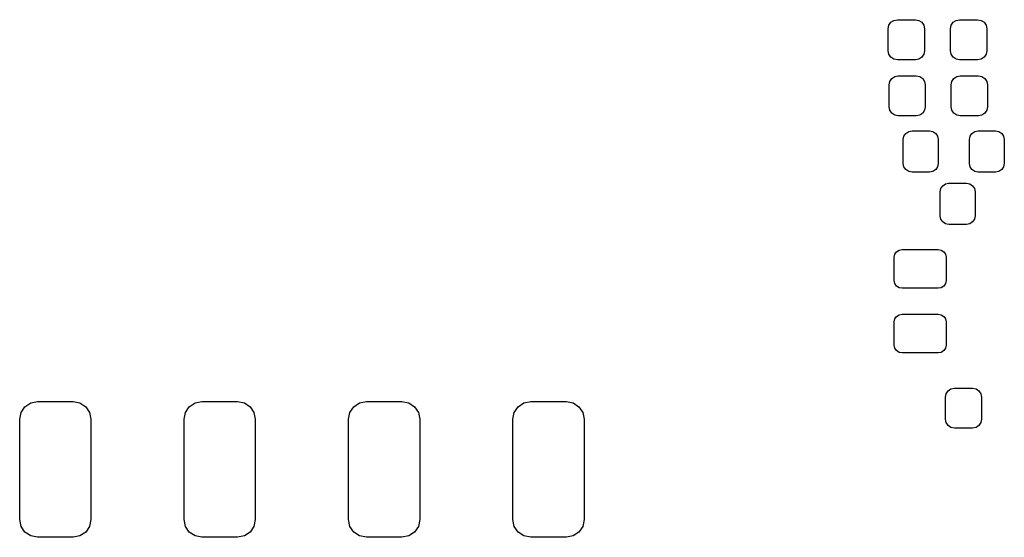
# Model space of a CAD drawing. Extents: x 127.1 to 185.4, y -114.4 to -72.8.
# Tile 1 of 7: x 127.1 to 142.3, y -90.5 to -82.5. Entities that reach past the tile are written whole.
import ezdxf

# ---------------------------------------------------------------- set-up
doc = ezdxf.new("R2010")
doc.units = 0
doc.layers.add('BLACK', color=7, linetype='CONTINUOUS')

msp = doc.modelspace()

# ---------------------------------------------------------------- linework, layer by layer
at = {"layer": 'BLACK', "linetype": 'CONTINUOUS'}
for p, q in [((140.488742, -82.618166), (140.51909, -82.572747)), ((140.51909, -82.572747), (140.564509, -82.542399)), ((140.564509, -82.542399), (140.618085, -82.531742)), ((140.618085, -82.531742), (140.898085, -82.531742)), ((140.898085, -82.531742), (140.951661, -82.542399)), ((140.951661, -82.542399), (140.99708, -82.572747)), ((140.99708, -82.572747), (141.027428, -82.618166)), ((141.448742, -82.618166), (141.47909, -82.572747)), ((141.47909, -82.572747), (141.524509, -82.542399)), ((141.524509, -82.542399), (141.578085, -82.531742)), ((141.578085, -82.531742), (141.858085, -82.531742)), ((141.858085, -82.531742), (141.911661, -82.542399)), ((141.911661, -82.542399), (141.95708, -82.572747)), ((141.95708, -82.572747), (141.987428, -82.618166)), ((140.478085, -82.671742), (140.488742, -82.618166)), ((140.478085, -83.011742), (140.478085, -82.671742)), ((141.027428, -82.618166), (141.038085, -82.671742)), ((141.038085, -82.671742), (141.038085, -83.011742)), ((141.438085, -82.671742), (141.448742, -82.618166)), ((141.438085, -83.011742), (141.438085, -82.671742)), ((141.987428, -82.618166), (141.998085, -82.671742)), ((141.998085, -82.671742), (141.998085, -83.011742)), ((140.488742, -83.065318), (140.478085, -83.011742)), ((141.038085, -83.011742), (141.027428, -83.065318)), ((141.448742, -83.065318), (141.438085, -83.011742)), ((141.998085, -83.011742), (141.987428, -83.065318)), ((140.51909, -83.110737), (140.488742, -83.065318)), ((140.564509, -83.141085), (140.51909, -83.110737)), ((140.618085, -83.151742), (140.564509, -83.141085)), ((140.898085, -83.151742), (140.618085, -83.151742)), ((140.951661, -83.141085), (140.898085, -83.151742)), ((140.99708, -83.110737), (140.951661, -83.141085)), ((141.027428, -83.065318), (140.99708, -83.110737)), ((141.47909, -83.110737), (141.448742, -83.065318)), ((141.524509, -83.141085), (141.47909, -83.110737)), ((141.578085, -83.151742), (141.524509, -83.141085)), ((141.858085, -83.151742), (141.578085, -83.151742)), ((141.911661, -83.141085), (141.858085, -83.151742)), ((141.95708, -83.110737), (141.911661, -83.141085)), ((141.987428, -83.065318), (141.95708, -83.110737)), ((140.49, -83.54), (140.500657, -83.486424)), ((140.500657, -83.486424), (140.531005, -83.441005)), ((140.531005, -83.441005), (140.576424, -83.410657)), ((140.576424, -83.410657), (140.63, -83.4)), ((140.63, -83.4), (140.91, -83.4)), ((140.91, -83.4), (140.963576, -83.410657)), ((140.963576, -83.410657), (141.008995, -83.441005)), ((141.008995, -83.441005), (141.039343, -83.486424)), ((141.039343, -83.486424), (141.05, -83.54)), ((141.45, -83.54), (141.460657, -83.486424)), ((141.460657, -83.486424), (141.491005, -83.441005)), ((141.491005, -83.441005), (141.536424, -83.410657)), ((141.536424, -83.410657), (141.59, -83.4)), ((141.59, -83.4), (141.87, -83.4)), ((141.87, -83.4), (141.923576, -83.410657)), ((141.923576, -83.410657), (141.968995, -83.441005)), ((141.968995, -83.441005), (141.999343, -83.486424)), ((141.999343, -83.486424), (142.01, -83.54)), ((140.49, -83.88), (140.49, -83.54)), ((141.05, -83.54), (141.05, -83.88)), ((141.45, -83.88), (141.45, -83.54)), ((142.01, -83.54), (142.01, -83.88)), ((140.500657, -83.933576), (140.49, -83.88)), ((140.531005, -83.978995), (140.500657, -83.933576)), ((141.039343, -83.933576), (141.008995, -83.978995)), ((141.05, -83.88), (141.039343, -83.933576)), ((141.460657, -83.933576), (141.45, -83.88)), ((141.491005, -83.978995), (141.460657, -83.933576)), ((141.999343, -83.933576), (141.968995, -83.978995)), ((142.01, -83.88), (141.999343, -83.933576)), ((140.576424, -84.009343), (140.531005, -83.978995)), ((140.63, -84.02), (140.576424, -84.009343)), ((140.91, -84.02), (140.63, -84.02)), ((140.963576, -84.009343), (140.91, -84.02)), ((141.008995, -83.978995), (140.963576, -84.009343)), ((141.536424, -84.009343), (141.491005, -83.978995)), ((141.59, -84.02), (141.536424, -84.009343)), ((141.87, -84.02), (141.59, -84.02)), ((141.923576, -84.009343), (141.87, -84.02)), ((141.968995, -83.978995), (141.923576, -84.009343)), ((140.749541, -84.289541), (140.793338, -84.260276)), ((140.793338, -84.260276), (140.845, -84.25)), ((140.845, -84.25), (141.115, -84.25)), ((141.115, -84.25), (141.166662, -84.260276)), ((141.166662, -84.260276), (141.210459, -84.289541)), ((141.769541, -84.289541), (141.813338, -84.260276)), ((141.813338, -84.260276), (141.865, -84.25)), ((141.865, -84.25), (142.135, -84.25)), ((142.135, -84.25), (142.186662, -84.260276)), ((142.186662, -84.260276), (142.230459, -84.289541)), ((140.71, -84.385), (140.720276, -84.333338)), ((140.71, -84.755), (140.71, -84.385)), ((140.720276, -84.333338), (140.749541, -84.289541)), ((141.210459, -84.289541), (141.239724, -84.333338)), ((141.239724, -84.333338), (141.25, -84.385)), ((141.25, -84.385), (141.25, -84.755)), ((141.73, -84.385), (141.740276, -84.333338)), ((141.73, -84.755), (141.73, -84.385)), ((141.740276, -84.333338), (141.769541, -84.289541)), ((142.230459, -84.289541), (142.259724, -84.333338)), ((142.259724, -84.333338), (142.27, -84.385)), ((142.27, -84.385), (142.27, -84.755)), ((140.720276, -84.806662), (140.71, -84.755)), ((140.749541, -84.850459), (140.720276, -84.806662)), ((140.793338, -84.879724), (140.749541, -84.850459)), ((141.210459, -84.850459), (141.166662, -84.879724)), ((141.239724, -84.806662), (141.210459, -84.850459)), ((141.25, -84.755), (141.239724, -84.806662)), ((141.740276, -84.806662), (141.73, -84.755)), ((141.769541, -84.850459), (141.740276, -84.806662)), ((141.813338, -84.879724), (141.769541, -84.850459)), ((142.230459, -84.850459), (142.186662, -84.879724)), ((142.259724, -84.806662), (142.230459, -84.850459)), ((142.27, -84.755), (142.259724, -84.806662)), ((140.845, -84.89), (140.793338, -84.879724)), ((141.115, -84.89), (140.845, -84.89)), ((141.166662, -84.879724), (141.115, -84.89)), ((141.865, -84.89), (141.813338, -84.879724)), ((142.135, -84.89), (141.865, -84.89)), ((142.186662, -84.879724), (142.135, -84.89)), ((141.28, -85.195), (141.290276, -85.143338)), ((141.290276, -85.143338), (141.319541, -85.099541)), ((141.319541, -85.099541), (141.363338, -85.070276)), ((141.363338, -85.070276), (141.415, -85.06)), ((141.415, -85.06), (141.685, -85.06)), ((141.685, -85.06), (141.736662, -85.070276)), ((141.736662, -85.070276), (141.780459, -85.099541)), ((141.780459, -85.099541), (141.809724, -85.143338)), ((141.809724, -85.143338), (141.82, -85.195)), ((141.28, -85.565), (141.28, -85.195)), ((141.82, -85.195), (141.82, -85.565)), ((141.290276, -85.616662), (141.28, -85.565)), ((141.319541, -85.660459), (141.290276, -85.616662)), ((141.809724, -85.616662), (141.780459, -85.660459)), ((141.82, -85.565), (141.809724, -85.616662)), ((141.363338, -85.689724), (141.319541, -85.660459)), ((141.415, -85.7), (141.363338, -85.689724)), ((141.685, -85.7), (141.415, -85.7)), ((141.736662, -85.689724), (141.685, -85.7)), ((141.780459, -85.660459), (141.736662, -85.689724)), ((140.644077, -86.094521), (140.689999, -86.085387)), ((140.689999, -86.085387), (141.249999, -86.085387)), ((141.249999, -86.085387), (141.295921, -86.094521)), ((140.569999, -86.205387), (140.579133, -86.159465)), ((140.569999, -86.565387), (140.569999, -86.205387)), ((140.579133, -86.159465), (140.605146, -86.120534)), ((140.605146, -86.120534), (140.644077, -86.094521)), ((141.295921, -86.094521), (141.334852, -86.120534)), ((141.334852, -86.120534), (141.360865, -86.159465)), ((141.360865, -86.159465), (141.369999, -86.205387)), ((141.369999, -86.205387), (141.369999, -86.565387)), ((140.579133, -86.611309), (140.569999, -86.565387)), ((140.605146, -86.65024), (140.579133, -86.611309)), ((140.644077, -86.676253), (140.605146, -86.65024)), ((140.689999, -86.685387), (140.644077, -86.676253)), ((141.249999, -86.685387), (140.689999, -86.685387)), ((141.295921, -86.676253), (141.249999, -86.685387)), ((141.334852, -86.65024), (141.295921, -86.676253)), ((141.360865, -86.611309), (141.334852, -86.65024)), ((141.369999, -86.565387), (141.360865, -86.611309)), ((140.579133, -87.159465), (140.605146, -87.120534)), ((140.605146, -87.120534), (140.644077, -87.094521)), ((140.644077, -87.094521), (140.689999, -87.085387)), ((140.689999, -87.085387), (141.249999, -87.085387)), ((141.249999, -87.085387), (141.295921, -87.094521)), ((141.295921, -87.094521), (141.334852, -87.120534)), ((141.334852, -87.120534), (141.360865, -87.159465)), ((140.569999, -87.205387), (140.579133, -87.159465)), ((140.569999, -87.565387), (140.569999, -87.205387)), ((141.360865, -87.159465), (141.369999, -87.205387)), ((141.369999, -87.205387), (141.369999, -87.565387)), ((140.579133, -87.611309), (140.569999, -87.565387)), ((141.369999, -87.565387), (141.360865, -87.611309)), ((140.605146, -87.65024), (140.579133, -87.611309)), ((140.644077, -87.676253), (140.605146, -87.65024)), ((140.689999, -87.685387), (140.644077, -87.676253)), ((141.249999, -87.685387), (140.689999, -87.685387)), ((141.295921, -87.676253), (141.249999, -87.685387)), ((141.334852, -87.65024), (141.295921, -87.676253)), ((141.360865, -87.611309), (141.334852, -87.65024)), ((141.36, -88.37), (141.370657, -88.316424)), ((141.36, -88.71), (141.36, -88.37)), ((141.370657, -88.316424), (141.401005, -88.271005)), ((141.401005, -88.271005), (141.446424, -88.240657)), ((141.446424, -88.240657), (141.5, -88.23)), ((141.5, -88.23), (141.78, -88.23)), ((141.78, -88.23), (141.833576, -88.240657)), ((141.833576, -88.240657), (141.878995, -88.271005)), ((141.878995, -88.271005), (141.909343, -88.316424)), ((141.909343, -88.316424), (141.92, -88.37)), ((141.92, -88.37), (141.92, -88.71)), ((127.080933, -88.606539), (127.140546, -88.517323)), ((127.140546, -88.517323), (127.229762, -88.45771)), ((127.229762, -88.45771), (127.335, -88.436777)), ((127.335, -88.436777), (127.885, -88.436777)), ((127.885, -88.436777), (127.990238, -88.45771)), ((127.990238, -88.45771), (128.079454, -88.517323)), ((128.079454, -88.517323), (128.139067, -88.606539)), ((129.620933, -88.606539), (129.680546, -88.517323)), ((129.680546, -88.517323), (129.769762, -88.45771)), ((129.769762, -88.45771), (129.875, -88.436777)), ((129.875, -88.436777), (130.425, -88.436777)), ((130.425, -88.436777), (130.530238, -88.45771)), ((130.530238, -88.45771), (130.619454, -88.517323)), ((130.619454, -88.517323), (130.679067, -88.606539)), ((132.160933, -88.606539), (132.220546, -88.517323)), ((132.220546, -88.517323), (132.309762, -88.45771)), ((132.309762, -88.45771), (132.415, -88.436777)), ((132.415, -88.436777), (132.965, -88.436777)), ((132.965, -88.436777), (133.070238, -88.45771)), ((133.070238, -88.45771), (133.159454, -88.517323)), ((133.159454, -88.517323), (133.219067, -88.606539)), ((134.700933, -88.606539), (134.760546, -88.517323)), ((134.760546, -88.517323), (134.849762, -88.45771)), ((134.849762, -88.45771), (134.955, -88.436777)), ((134.955, -88.436777), (135.505, -88.436777)), ((135.505, -88.436777), (135.610238, -88.45771)), ((135.610238, -88.45771), (135.699454, -88.517323)), ((135.699454, -88.517323), (135.759067, -88.606539)), ((127.06, -88.711777), (127.080933, -88.606539)), ((128.139067, -88.606539), (128.16, -88.711777)), ((129.6, -88.711777), (129.620933, -88.606539)), ((130.679067, -88.606539), (130.7, -88.711777)), ((132.14, -88.711777), (132.160933, -88.606539)), ((133.219067, -88.606539), (133.24, -88.711777)), ((134.68, -88.711777), (134.700933, -88.606539)), ((135.759067, -88.606539), (135.78, -88.711777)), ((127.06, -90.261777), (127.06, -88.711777)), ((128.16, -88.711777), (128.16, -90.261777)), ((129.6, -90.261777), (129.6, -88.711777)), ((130.7, -88.711777), (130.7, -90.261777)), ((132.14, -90.261777), (132.14, -88.711777)), ((133.24, -88.711777), (133.24, -90.261777)), ((134.68, -90.261777), (134.68, -88.711777)), ((135.78, -88.711777), (135.78, -90.261777)), ((141.370657, -88.763576), (141.36, -88.71)), ((141.401005, -88.808995), (141.370657, -88.763576)), ((141.446424, -88.839343), (141.401005, -88.808995)), ((141.878995, -88.808995), (141.833576, -88.839343)), ((141.909343, -88.763576), (141.878995, -88.808995)), ((141.92, -88.71), (141.909343, -88.763576)), ((141.5, -88.85), (141.446424, -88.839343)), ((141.78, -88.85), (141.5, -88.85)), ((141.833576, -88.839343), (141.78, -88.85)), ((127.080933, -90.367015), (127.06, -90.261777)), ((128.16, -90.261777), (128.139067, -90.367015)), ((129.620933, -90.367015), (129.6, -90.261777)), ((130.7, -90.261777), (130.679067, -90.367015)), ((132.160933, -90.367015), (132.14, -90.261777)), ((133.24, -90.261777), (133.219067, -90.367015)), ((134.700933, -90.367015), (134.68, -90.261777)), ((135.78, -90.261777), (135.759067, -90.367015)), ((127.140546, -90.456231), (127.080933, -90.367015)), ((127.229762, -90.515844), (127.140546, -90.456231)), ((128.079454, -90.456231), (127.990238, -90.515844)), ((128.139067, -90.367015), (128.079454, -90.456231)), ((129.680546, -90.456231), (129.620933, -90.367015)), ((129.769762, -90.515844), (129.680546, -90.456231)), ((130.619454, -90.456231), (130.530238, -90.515844)), ((130.679067, -90.367015), (130.619454, -90.456231)), ((132.220546, -90.456231), (132.160933, -90.367015)), ((132.309762, -90.515844), (132.220546, -90.456231)), ((133.159454, -90.456231), (133.070238, -90.515844)), ((133.219067, -90.367015), (133.159454, -90.456231)), ((134.760546, -90.456231), (134.700933, -90.367015)), ((134.849762, -90.515844), (134.760546, -90.456231)), ((135.699454, -90.456231), (135.610238, -90.515844)), ((135.759067, -90.367015), (135.699454, -90.456231)), ((127.335, -90.536777), (127.229762, -90.515844)), ((127.885, -90.536777), (127.335, -90.536777)), ((127.990238, -90.515844), (127.885, -90.536777)), ((129.875, -90.536777), (129.769762, -90.515844)), ((130.425, -90.536777), (129.875, -90.536777)), ((130.530238, -90.515844), (130.425, -90.536777)), ((132.415, -90.536777), (132.309762, -90.515844)), ((132.965, -90.536777), (132.415, -90.536777)), ((133.070238, -90.515844), (132.965, -90.536777)), ((134.955, -90.536777), (134.849762, -90.515844)), ((135.505, -90.536777), (134.955, -90.536777)), ((135.610238, -90.515844), (135.505, -90.536777))]:
    msp.add_line(p, q, dxfattribs=at)

doc.saveas('drawing.dxf')
